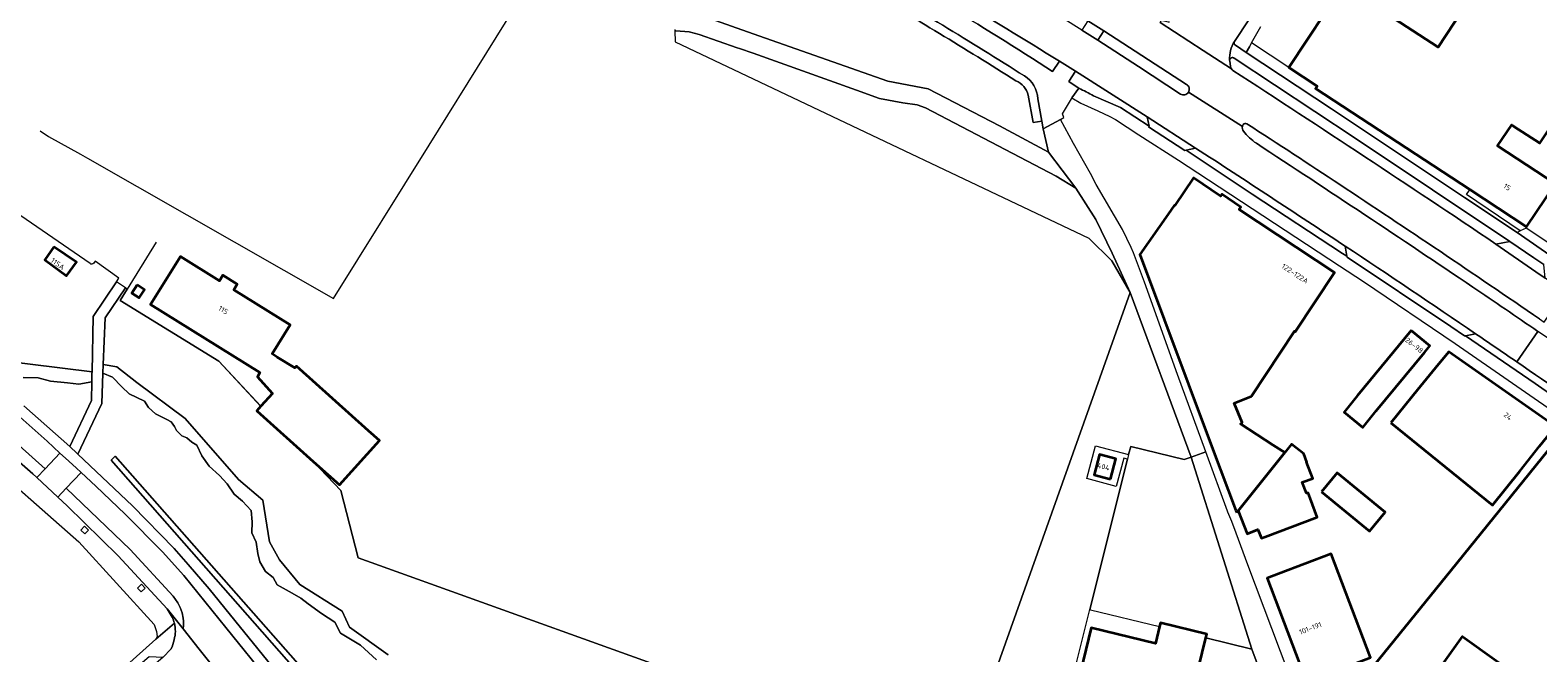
# Model space of a CAD drawing. Extents: x 151587 to 155483, y 462503 to 464608.
# Tile 185 of 236: x 153873 to 154138, y 463606 to 463716. Entities that reach past the tile are written whole.
import ezdxf
from ezdxf.enums import TextEntityAlignment as Align

# ---------------------------------------------------------------- set-up
doc = ezdxf.new("R2010")
doc.units = 0
doc.header["$LTSCALE"] = 0.5
for name, color, linetype, lineweight in [('B-RO-GR-BEPLANTING_CULTUUR_BOSPLANTSOEN-GV', 251, 'CONTINUOUS', 18), ('B-RO-GR-BEPLANTING_CULTUUR_HEESTERS-GV', 251, 'CONTINUOUS', 18), ('B-RO-GR-GROENVOORZIENING-GV', 251, 'CONTINUOUS', 18), ('B-RO-GR-HAAG-GV', 251, 'CONTINUOUS', 13), ('B-RO-IE-TERREINAFSCHEIDING_KUNSTMATIG_HEKWERK-G', 251, 'IE-TERREINAFSCHEIDING-KUNSTMATIG', 18), ('B-RO-IE-TERREINAFSCHEIDING_KUNSTMATIG_MUUR-G', 251, 'IE-TERREINAFSCHEIDING-KUNSTMATIG-DICHT', 18), ('B-RO-OG-BEBOUWING-GV', 6, 'CONTINUOUS', 35), ('B-RO-OG-BEBOUWING-T18', 1, 'CONTINUOUS', 18), ('B-RO-OG-TERREIN_CULTUURSCHEIDING-GV', 251, 'CONTINUOUS', 18), ('B-RO-VH-VERHARDING_ASFALT-GV', 251, 'CONTINUOUS', 18), ('B-RO-VH-VERHARDING_BETONSTRAATSTEEN-GV', 251, 'CONTINUOUS', 18), ('B-RO-VH-VERHARDING_GESLOTEN-GV', 251, 'CONTINUOUS', 18), ('B-RO-VH-VERHARDING_STRAATBAKSTEEN-GV', 251, 'CONTINUOUS', 18), ('B-RO-VH-VERHARDING_TEGEL-GV', 251, 'CONTINUOUS', 18)]:
    doc.layers.add(name, color=color, linetype=linetype, lineweight=lineweight)
doc.styles.add('NLCS-ISO-M200-T18', font='NLCS-ISO.ttf', dxfattribs={"height": 0.36})
doc.linetypes.add('IE-TERREINAFSCHEIDING-KUNSTMATIG', pattern='A,4,[82,NLCS.SHX,S=0.75,R=90,X=0,Y=0],4,-2', length=10)
doc.linetypes.add('IE-TERREINAFSCHEIDING-KUNSTMATIG-DICHT', pattern='A,8,-1,[82,NLCS.SHX,S=0.75,R=90,X=0,Y=0],-1', length=10)

msp = doc.modelspace()

# ---------------------------------------------------------------- linework, layer by layer
at = {"layer": 'B-RO-GR-BEPLANTING_CULTUUR_BOSPLANTSOEN-GV', "flags": 128}
for points in [[(153992.915, 463737.888), (153992.799, 463737.574), (153986.113, 463719.502), (153986.128, 463719.044), (153986.741, 463719.04), (153988.578, 463719.028), (154000, 463715.017), (154023.647, 463706.697), (154030.774, 463705.307), (154043.261, 463698.856), (154051.92, 463694.199), (154050.973, 463698.283), (154050.704, 463699.658), (154049.182, 463699.436), (154048.321, 463704.201)], [(153883.464, 463674.623), (153860.93, 463690.085), (153841.525, 463703.221), (153817.722, 463716.972), (153817.484, 463717.005), (153817.385, 463717.194), (153817.025, 463716.622), (153814.831, 463713.085), (153812.15, 463708.763), (153818.019, 463706.374), (153821.047, 463707.008), (153824.146, 463705.529), (153858.799, 463682.145), (153858.165, 463677.99), (153856.052, 463671.369), (153856.616, 463669.256), (153861.053, 463664.96), (153865.349, 463660.382), (153867.181, 463657.635), (153883.814, 463655.565)], [(153883.814, 463655.565), (153884.042, 463665.329), (153888.136, 463671.414), (153888.553, 463672.034), (153884.373, 463675.04), (153884.118, 463674.674)], [(154000, 463597.868), (153930.586, 463622.839), (153927.565, 463634.718), (153922.696, 463639.803), (153912.782, 463648.717), (153913.49, 463649.505), (153906.096, 463657.461), (153888.746, 463668.103), (153889.991, 463670.132), (153889.702, 463670.332), (153886.122, 463665.038), (153885.803, 463656.855), (153888.169, 463656.438), (153891.691, 463653.691), (153900.213, 463647.352), (153909.581, 463636.646), (153913.807, 463632.984), (153915.004, 463625.659), (153916.765, 463622.489), (153920.357, 463618.193), (153927.752, 463613.474), (153929.091, 463610.656), (153935.852, 463605.797)], [(154056.214, 463602.043), (154059.154, 463613.777), (154065.786, 463640.242), (154065.116, 463640.411), (154063.81, 463635.41), (154058.656, 463636.798), (154060.171, 463642.557), (154065.98, 463641.014), (154066.343, 463642.464), (154075.752, 463640.155), (154076.953, 463640.573), (154066.263, 463669.548), (154036.199, 463584.948)], [(154099.642, 463574.688), (154087.637, 463606.806), (154079.57, 463608.817), (154076.93, 463598.035)]]:
    msp.add_lwpolyline(points, dxfattribs=at)
at = {"layer": 'B-RO-GR-BEPLANTING_CULTUUR_BOSPLANTSOEN-GV'}
for points in [[(154046.166, 463706.742, 0.010349), (154019.137, 463723.116)], [(154048.321, 463704.201, 0.2427649), (154046.166, 463706.742)], [(153884.118, 463674.674, -0.4755053), (153883.464, 463674.623)]]:
    msp.add_lwpolyline(points, format="xyb", dxfattribs=at)
at = {"layer": 'B-RO-GR-BEPLANTING_CULTUUR_BOSPLANTSOEN-GV', "flags": 128}
for points in [[(154066.263, 463669.548), (154063.097, 463676.459), (154060.187, 463682.355), (154056.678, 463687.871), (154053.25, 463689.993), (154030.261, 463702.009), (154028.838, 463702.501), (154026.312, 463702.887), (154022.184, 463703.618), (154018.153, 463705.122), (154000, 463711.582), (153997.611, 463712.438), (153997.195, 463712.532), (153990.525, 463714.869), (153988.745, 463715.365), (153986.396, 463715.541), (153986.242, 463715.546), (153986.285, 463713.607), (154000, 463707.068), (154058.997, 463679.047), (154063.022, 463675.091)], [(153877.096, 463677.58), (153881.078, 463674.861), (153879.36, 463672.473), (153875.504, 463675.248)]]:
    msp.add_lwpolyline(points, close=True, dxfattribs=at)
at = {"layer": 'B-RO-GR-BEPLANTING_CULTUUR_HEESTERS-GV', "flags": 128}
for points in [[(153871.74, 463654.56), (153874.36, 463654.488), (153876.543, 463653.906), (153879.527, 463653.615), (153881.492, 463653.397), (153883.772, 463653.79), (153883.807, 463655.276), (153883.814, 463655.565), (153867.181, 463657.635)], [(153935.852, 463605.797), (153929.091, 463610.656), (153927.752, 463613.474), (153920.357, 463618.193), (153916.765, 463622.489), (153915.004, 463625.659), (153913.807, 463632.984), (153909.581, 463636.646), (153900.213, 463647.352), (153891.691, 463653.691), (153888.169, 463656.438), (153885.803, 463656.855), (153885.744, 463655.348), (153887.387, 463654.634), (153889.061, 463652.96), (153890.371, 463651.723), (153893.063, 463650.414), (153893.718, 463649.322), (153894.955, 463648.158), (153896.993, 463647.212), (153897.721, 463646.775), (153898.303, 463645.975), (153898.667, 463645.247), (153899.613, 463644.301), (153900.486, 463643.938), (153901.359, 463643.21), (153902.232, 463642.701), (153903.106, 463640.809), (153904.415, 463638.989), (153906.235, 463637.316), (153907.545, 463635.86), (153908.782, 463634.041), (153910.237, 463632.804), (153911.765, 463631.203), (153911.983, 463629.166), (153911.911, 463627.274), (153912.638, 463625.6), (153912.929, 463623.635), (153913.293, 463622.18), (153914.312, 463620.433), (153915.622, 463619.414), (153916.349, 463618.105), (153918.969, 463616.649), (153920.497, 463615.776), (153921.807, 463614.757), (153924.136, 463613.084), (153926.465, 463611.556), (153927.483, 463609.591), (153930.976, 463607.481), (153933.814, 463604.934)]]:
    msp.add_lwpolyline(points, dxfattribs=at)
at = {"layer": 'B-RO-GR-GROENVOORZIENING-GV'}
for points in [[(154033.417, 463720.335, -0.0093956), (154052.624, 463708.387)], [(154053.805, 463710.219, 0.0026504), (154035.269, 463721.458)], [(154083.856, 463709.241, 0.1034993), (154084.034, 463708.837)], [(154084.034, 463708.837, 0.0858448), (154084.304, 463708.571)], [(154084.304, 463708.571, -0.003795), (154130.535, 463678.047)], [(154076.491, 463704.725, 0.4227836), (154076.144, 463706.113)], [(154057.247, 463705.46, -0.0035581), (154059.812, 463704.123)], [(154075.093, 463704.418, 0.4227793), (154076.491, 463704.725)], [(154085.96, 463698.717, 0.2196639), (154086.141, 463697.912)], [(154086.088, 463699.034, 0.087993), (154085.96, 463698.717)], [(154086.78, 463699.176, 0.4281053), (154086.088, 463699.034)], [(154103.106, 463688.491, 0.0028575), (154086.78, 463699.176)], [(154086.141, 463697.912, 0.0788841), (154088.432, 463695.754)], [(154088.432, 463695.754, -0.003305), (154126.453, 463670.486)], [(154104.028, 463677.676, 0.0021355), (154077.747, 463694.914)], [(154138.19, 463664.875, 0.0046037), (154103.106, 463688.491)], [(154126.453, 463670.486, -0.0014617), (154137.89, 463662.677)], [(154134.215, 463657.303, 0.0011374), (154126.963, 463662.259)], [(154168.707, 463633.18, 0.0044883), (154134.215, 463657.303)]]:
    msp.add_lwpolyline(points, format="xyb", dxfattribs=at)
at = {"layer": 'B-RO-GR-GROENVOORZIENING-GV', "flags": 128}
for points in [[(154061.621, 463715.513), (154060.541, 463713.869), (154067.692, 463709.292), (154075.093, 463704.418)], [(154076.144, 463706.113), (154061.621, 463715.513)], [(154052.624, 463708.387), (154053.805, 463710.219)], [(154130.535, 463678.047), (154132.952, 463678.506), (154105.799, 463696.672), (154084.499, 463710.75), (154084.461, 463710.772), (154084.421, 463710.79), (154084.379, 463710.805), (154084.336, 463710.816), (154084.293, 463710.823), (154084.249, 463710.827), (154084.205, 463710.826), (154084.161, 463710.822), (154084.117, 463710.814), (154084.075, 463710.802), (154084.034, 463710.786), (154083.994, 463710.767), (154083.956, 463710.745), (154083.92, 463710.719), (154083.887, 463710.69), (154083.856, 463710.659), (154083.828, 463710.624), (154083.803, 463710.588), (154083.782, 463710.549), (154083.764, 463710.509), (154083.749, 463710.467), (154083.739, 463710.425), (154083.728, 463710.381), (154083.729, 463710.337), (154083.737, 463710.232), (154083.856, 463709.241)], [(154069.226, 463700.434), (154056.623, 463708.462), (154055.452, 463706.632), (154056.392, 463706.009), (154057.247, 463705.46)], [(154059.812, 463704.123), (154064.573, 463702.028), (154069.573, 463698.775), (154069.226, 463700.434)], [(154077.747, 463694.914), (154076.066, 463694.538), (154087.697, 463686.822), (154103.571, 463676.367), (154104.337, 463675.886), (154104.028, 463677.676)], [(154126.963, 463662.259), (154125.169, 463661.925)], [(154125.169, 463661.925), (154137.4, 463653.521), (154144.795, 463648.348), (154169.002, 463631.199), (154168.707, 463633.18)]]:
    msp.add_lwpolyline(points, dxfattribs=at)
for points in [[(153881.851, 463627.715), (153882.551, 463627.057), (153883.208, 463627.756), (153882.509, 463628.413)], [(153892.512, 463618.221), (153891.818, 463617.556), (153892.482, 463616.863), (153893.175, 463617.527)]]:
    msp.add_lwpolyline(points, close=True, dxfattribs=at)
at = {"layer": 'B-RO-GR-HAAG-GV'}
for points in [[(154033.417, 463720.335, -0.0093956), (154052.624, 463708.387)], [(154053.805, 463710.219, 0.0026504), (154035.269, 463721.458)], [(154083.856, 463709.241, 0.1034993), (154084.034, 463708.837)], [(154084.034, 463708.837, 0.0858448), (154084.304, 463708.571)], [(154084.304, 463708.571, -0.003795), (154130.535, 463678.047)], [(154076.491, 463704.725, 0.4227836), (154076.144, 463706.113)], [(154057.247, 463705.46, -0.0035581), (154059.812, 463704.123)], [(154075.093, 463704.418, 0.4227793), (154076.491, 463704.725)], [(154085.96, 463698.717, 0.2196639), (154086.141, 463697.912)], [(154086.088, 463699.034, 0.087993), (154085.96, 463698.717)], [(154086.78, 463699.176, 0.4281053), (154086.088, 463699.034)], [(154103.106, 463688.491, 0.0028575), (154086.78, 463699.176)], [(154086.141, 463697.912, 0.0788841), (154088.432, 463695.754)], [(154088.432, 463695.754, -0.003305), (154126.453, 463670.486)], [(154104.028, 463677.676, 0.0021355), (154077.747, 463694.914)], [(154138.19, 463664.875, 0.0046037), (154103.106, 463688.491)], [(154126.453, 463670.486, -0.0014617), (154137.89, 463662.677)], [(154134.215, 463657.303, 0.0011374), (154126.963, 463662.259)], [(154168.707, 463633.18, 0.0044883), (154134.215, 463657.303)]]:
    msp.add_lwpolyline(points, format="xyb", dxfattribs=at)
at = {"layer": 'B-RO-GR-HAAG-GV', "flags": 128}
for points in [[(154076.144, 463706.113), (154061.621, 463715.513), (154060.541, 463713.869), (154067.692, 463709.292), (154075.093, 463704.418)], [(154052.624, 463708.387), (154053.805, 463710.219)], [(154132.952, 463678.506), (154105.799, 463696.672), (154084.499, 463710.75), (154084.461, 463710.772), (154084.421, 463710.79), (154084.379, 463710.805), (154084.336, 463710.816), (154084.293, 463710.823), (154084.249, 463710.827), (154084.205, 463710.826), (154084.161, 463710.822), (154084.117, 463710.814), (154084.075, 463710.802), (154084.034, 463710.786), (154083.994, 463710.767), (154083.956, 463710.745), (154083.92, 463710.719), (154083.887, 463710.69), (154083.856, 463710.659), (154083.828, 463710.624), (154083.803, 463710.588), (154083.782, 463710.549), (154083.764, 463710.509), (154083.749, 463710.467), (154083.739, 463710.425), (154083.728, 463710.381), (154083.729, 463710.337), (154083.737, 463710.232), (154083.856, 463709.241)], [(154056.623, 463708.462), (154055.452, 463706.632), (154056.392, 463706.009), (154057.247, 463705.46)], [(154059.812, 463704.123), (154064.573, 463702.028), (154069.573, 463698.775), (154069.226, 463700.434), (154056.623, 463708.462)], [(154077.747, 463694.914), (154076.066, 463694.538), (154087.697, 463686.822), (154103.571, 463676.367), (154104.337, 463675.886)], [(154104.337, 463675.886), (154104.028, 463677.676)], [(154130.535, 463678.047), (154132.952, 463678.506)], [(154126.963, 463662.259), (154125.169, 463661.925), (154137.4, 463653.521), (154144.795, 463648.348), (154169.002, 463631.199)]]:
    msp.add_lwpolyline(points, dxfattribs=at)
at = {"layer": 'B-RO-IE-TERREINAFSCHEIDING_KUNSTMATIG_HEKWERK-G', "flags": 128}
for points in [[(153874.712, 463697.971), (153876.186, 463696.966), (153881.778, 463693.855), (153883.043, 463693.152), (153926.251, 463668.483), (153943.073, 463695.406), (153963.339, 463728.089), (153966.524, 463733.225), (153966.567, 463733.295), (153963.686, 463735.232), (153954.634, 463741.317), (153938.51, 463752.422)], [(153986.235, 463715.762), (153986.242, 463715.546), (153986.285, 463713.607), (154000, 463707.068)], [(154000, 463707.068), (154058.997, 463679.047)], [(153895.063, 463678.4), (153888.746, 463668.103), (153906.096, 463657.461), (153913.491, 463649.504)], [(154066.263, 463669.548), (154063.022, 463675.091), (154058.997, 463679.047)], [(154000, 463597.868), (154036.199, 463584.948), (154066.263, 463669.548)], [(153927.565, 463634.718), (153930.586, 463622.839), (154000, 463597.868)]]:
    msp.add_lwpolyline(points, dxfattribs=at)
at = {"layer": 'B-RO-IE-TERREINAFSCHEIDING_KUNSTMATIG_MUUR-G', "flags": 128}
for points in [[(154055.921, 463703.559), (154056.023, 463703.731)], [(154056.023, 463703.731), (154057.559, 463702.814), (154060.557, 463701.474), (154061.701, 463700.958), (154062.58, 463700.509), (154063.668, 463699.952), (154067.762, 463697.276)]]:
    msp.add_lwpolyline(points, dxfattribs=at)
at = {"layer": 'B-RO-OG-BEBOUWING-GV', "flags": 128}
for points in [[(154142.098, 463740.703), (154125.862, 463733.654), (154129.044, 463725.928), (154120.377, 463712.644), (154103.691, 463723.537), (154094.117, 463709.09), (154099.084, 463705.814), (154098.79, 463705.41), (154125.912, 463687.613), (154135.893, 463681.064), (154140.976, 463688.607), (154130.829, 463695.286), (154133.292, 463699.009), (154133.699, 463698.739), (154138.239, 463695.793), (154140.564, 463699.279), (154139.856, 463699.743), (154153.571, 463720.205), (154144.301, 463741.659)], [(154084.965, 463630.806), (154085.209, 463631.112), (154093.412, 463641.374), (154091.371, 463642.695), (154085.61, 463646.424), (154085.91, 463646.689), (154084.543, 463650.073), (154087.582, 463651.292), (154095.125, 463662.705), (154095.267, 463662.611), (154102.165, 463673.047), (154085.396, 463684.13), (154085.697, 463684.514), (154082.354, 463686.8), (154082.114, 463686.475), (154077.387, 463689.659), (154074.116, 463684.817), (154073.981, 463684.818), (154072.91, 463683.291), (154067.94, 463676.207), (154080.763, 463641.898), (154084.828, 463631.169)], [(153877.096, 463677.58), (153875.504, 463675.248), (153879.36, 463672.473), (153881.078, 463674.861)], [(153913.49, 463649.505), (153912.782, 463648.717), (153922.696, 463639.803), (153927.29, 463635.672), (153934.311, 463643.48), (153932.392, 463645.205), (153919.728, 463656.591), (153919.428, 463656.257), (153916.355, 463658.173), (153915.483, 463658.717), (153918.658, 463663.808), (153908.711, 463670.012), (153909.323, 463670.993), (153906.822, 463672.552), (153906.207, 463671.567), (153899.365, 463675.834), (153894.111, 463667.41), (153913.316, 463655.432), (153912.869, 463654.716), (153913.348, 463654.181), (153915.517, 463651.758)], [(153891.734, 463670.857), (153890.792, 463669.421), (153892.108, 463668.557), (153893.05, 463669.993)], [(154115.646, 463662.817), (154106.209, 463651.399), (154103.843, 463648.479), (154107.144, 463645.804), (154109.507, 463648.707), (154117.958, 463658.983), (154118.899, 463660.16)], [(154112.077, 463646.621), (154129.932, 463632.13), (154134.716, 463638.119), (154138.201, 463642.48), (154140.999, 463645.983), (154122.222, 463659.105), (154120.461, 463656.943), (154116.741, 463652.378), (154115.75, 463651.155)], [(154141.763, 463596.796), (154142.832, 463596.032), (154150.996, 463607.509), (154148.707, 463609.138), (154144.51, 463612.123), (154148.367, 463617.506), (154150.924, 463615.679), (154152.087, 463617.306), (154154.442, 463620.6), (154156.08, 463619.429), (154158.428, 463617.75), (154163.477, 463624.83), (154159.78, 463627.466), (154162.335, 463631.048), (154146.01, 463642.689), (154146.37, 463643.194), (154142.75, 463645.555), (154122.662, 463620.689), (154108.106, 463602.744), (154105.027, 463598.904), (154103.145, 463596.585), (154111.543, 463590.613), (154124.641, 463609.03)], [(154085.209, 463631.112), (154086.824, 463627.068), (154088.709, 463627.821), (154089.317, 463626.298), (154089.995, 463626.568), (154099.128, 463630.031), (154097.875, 463633.336), (154097.503, 463634.317), (154097.232, 463634.215), (154096.501, 463636.141), (154098.328, 463636.833), (154097.26, 463639.678), (154097.296, 463639.693), (154096.759, 463641.16), (154094.599, 463642.859), (154093.412, 463641.374)], [(154062.767, 463636.724), (154063.704, 463640.269), (154060.838, 463641.026), (154059.901, 463637.482)], [(154099.844, 463634.445), (154108.298, 463627.538), (154111.05, 463630.906), (154102.597, 463637.813)], [(154103.145, 463596.585), (154105.027, 463598.904), (154103.28, 463603.366), (154108.488, 463605.34), (154101.586, 463623.546), (154092.307, 463620.036), (154090.305, 463619.271), (154098.275, 463598.268), (154097.441, 463597.952), (154099.607, 463592.227)], [(154071.426, 463610.796), (154070.691, 463607.799), (154059.404, 463610.563), (154057.502, 463602.793), (154076.93, 463598.035), (154079.57, 463608.817), (154079.729, 463609.468), (154071.589, 463611.461)]]:
    msp.add_lwpolyline(points, close=True, dxfattribs=at)
at = {"layer": 'B-RO-OG-TERREIN_CULTUURSCHEIDING-GV', "flags": 128}
for points in [[(153871.841, 463649.604), (153879.902, 463642.429), (153883.697, 463650.542), (153883.772, 463653.79), (153881.492, 463653.397), (153879.527, 463653.615), (153876.543, 463653.906), (153874.36, 463654.488), (153871.74, 463654.56)], [(153933.814, 463604.934), (153930.976, 463607.481), (153927.483, 463609.591), (153926.465, 463611.556), (153924.136, 463613.084), (153921.807, 463614.757), (153920.497, 463615.776), (153918.969, 463616.649), (153916.349, 463618.105), (153915.622, 463619.414), (153914.312, 463620.433), (153913.293, 463622.18), (153912.929, 463623.635), (153912.638, 463625.6), (153911.911, 463627.274), (153911.983, 463629.166), (153911.765, 463631.203), (153910.237, 463632.804), (153908.782, 463634.041), (153907.545, 463635.86), (153906.235, 463637.316), (153904.415, 463638.989), (153903.106, 463640.809), (153902.232, 463642.701), (153901.359, 463643.21), (153900.486, 463643.938), (153899.613, 463644.301), (153898.667, 463645.247), (153898.303, 463645.975), (153897.721, 463646.775), (153896.993, 463647.212), (153894.955, 463648.158), (153893.718, 463649.322), (153893.063, 463650.414), (153890.371, 463651.723), (153889.061, 463652.96), (153887.387, 463654.634), (153885.744, 463655.348), (153885.536, 463650.015), (153881.334, 463641.118), (153881.346, 463641.106), (153890.957, 463632.007), (153898.253, 463624.514), (153900.722, 463621.718), (153904.423, 463617.39), (153908.911, 463611.855), (153917.015, 463601.861)]]:
    msp.add_lwpolyline(points, dxfattribs=at)
for points in [[(153887.162, 463640.052), (153922.288, 463600.149), (153923.039, 463600.809), (153887.913, 463640.713)], [(153887.162, 463640.052), (153887.913, 463640.713), (153923.039, 463600.809), (153922.288, 463600.149)]]:
    msp.add_lwpolyline(points, close=True, dxfattribs=at)
at = {"layer": 'B-RO-VH-VERHARDING_ASFALT-GV', "flags": 128}
for points in [[(154025.587, 463737.416), (154025.828, 463737.279), (154028.901, 463735.536), (154036.287, 463731.11), (154043.649, 463726.672), (154046.965, 463724.645), (154050.39, 463722.591), (154051.238, 463722.082), (154058.824, 463717.291), (154061.621, 463715.513), (154076.144, 463706.113)], [(154075.093, 463704.418), (154067.692, 463709.292), (154060.541, 463713.869), (154057.758, 463715.659), (154050.364, 463720.281), (154049.211, 463720.949)], [(154084.034, 463708.837), (154079.056, 463712.07), (154071.524, 463717.028), (154071.697, 463717.324)], [(154050.021, 463703.6), (154050.704, 463699.658), (154050.973, 463698.283), (154054.017, 463699.955), (154054.62, 463700.284), (154054.349, 463700.956), (154055.921, 463703.559), (154056.023, 463703.731), (154057.247, 463705.46), (154056.392, 463706.009), (154055.452, 463706.632), (154056.623, 463708.462), (154053.805, 463710.219), (154052.624, 463708.387)], [(154053.805, 463710.219), (154056.623, 463708.462), (154069.226, 463700.434), (154077.747, 463694.914)], [(154076.491, 463704.725), (154085.96, 463698.717)], [(154085.96, 463698.717), (154076.491, 463704.725)], [(154138.19, 463664.875), (154139.004, 463664.317), (154142.649, 463669.646), (154139.153, 463672.039), (154137.557, 463673.131), (154130.535, 463678.047)], [(154137.89, 463662.677), (154134.215, 463657.303)], [(154134.215, 463657.303), (154137.89, 463662.677)], [(153914.983, 463601.14), (153907.341, 463610.592), (153899.926, 463619.763), (153896.193, 463623.912), (153889.661, 463630.534), (153884.508, 463635.443), (153881.891, 463637.853), (153879.278, 463635.115), (153890.549, 463624.329), (153898.091, 463616.124), (153898.878, 463614.977), (153899.322, 463614.102), (153899.651, 463613.169), (153899.829, 463612.275), (153899.9, 463611.724), (153899.9, 463610.973), (153899.82, 463610.36), (153902.647, 463606.831), (153905.473, 463603.302)]]:
    msp.add_lwpolyline(points, dxfattribs=at)
at = {"layer": 'B-RO-VH-VERHARDING_ASFALT-GV'}
for points in [[(154018.736, 463725.062, -0.0120827), (154047.656, 463707.604)], [(154052.624, 463708.387, 0.0093956), (154033.417, 463720.335)], [(154035.269, 463721.458, -0.0026504), (154053.805, 463710.219)], [(154084.304, 463708.571, -0.0858448), (154084.034, 463708.837)], [(154130.535, 463678.047, 0.003795), (154084.304, 463708.571)], [(154047.656, 463707.604, -0.2485336), (154050.021, 463703.6)], [(154076.144, 463706.113, -0.4227836), (154076.491, 463704.725)], [(154076.491, 463704.725, -0.4227793), (154075.093, 463704.418)], [(154086.141, 463697.912, -0.2196639), (154085.96, 463698.717)], [(154085.96, 463698.717, -0.087993), (154086.088, 463699.034)], [(154086.088, 463699.034, -0.4281053), (154086.78, 463699.176)], [(154086.78, 463699.176, -0.0028575), (154103.106, 463688.491)], [(154088.432, 463695.754, -0.0788841), (154086.141, 463697.912)], [(154126.453, 463670.486, 0.003305), (154088.432, 463695.754)], [(154077.747, 463694.914, -0.0021355), (154104.028, 463677.676)], [(154103.106, 463688.491, -0.0046037), (154138.19, 463664.875)], [(154104.028, 463677.676, -0.0036029), (154126.963, 463662.259)], [(154137.89, 463662.677, 0.0014617), (154126.453, 463670.486)], [(154126.963, 463662.259, -0.0011374), (154134.215, 463657.303)], [(154161.772, 463646.055, 0.003069), (154137.89, 463662.677)], [(154134.215, 463657.303, -0.0044883), (154168.707, 463633.18)]]:
    msp.add_lwpolyline(points, format="xyb", dxfattribs=at)
at = {"layer": 'B-RO-VH-VERHARDING_ASFALT-GV', "flags": 128}
for points in [[(153875.576, 463638.502), (153878.158, 463641.293), (153875.907, 463643.368), (153866.92, 463651.327), (153846.344, 463668.851), (153840.804, 463673.705), (153822.695, 463688.315), (153808.015, 463699.515), (153805.584, 463696.338), (153816.695, 463687.862), (153826.322, 463680.231), (153839.402, 463669.689), (153850.695, 463660.289), (153862.389, 463650.28)], [(153805.584, 463696.338), (153805.907, 463693.386), (153821.663, 463681.243), (153834.316, 463671.07), (153858.283, 463650.829), (153873.402, 463637.652), (153874.143, 463636.961), (153875.576, 463638.502), (153862.389, 463650.28), (153850.695, 463660.289), (153839.402, 463669.689), (153826.322, 463680.231), (153816.695, 463687.862)], [(153879.278, 463635.115), (153877.79, 463633.556), (153879.439, 463632.018), (153888.388, 463623.227), (153897.002, 463613.875), (153899.82, 463610.36), (153899.9, 463610.973), (153899.9, 463611.724), (153899.829, 463612.275), (153899.651, 463613.169), (153899.322, 463614.102), (153898.878, 463614.977), (153898.091, 463616.124), (153890.549, 463624.329)]]:
    msp.add_lwpolyline(points, close=True, dxfattribs=at)
at = {"layer": 'B-RO-VH-VERHARDING_BETONSTRAATSTEEN-GV', "flags": 128}
for points in [[(154073.142, 463717.057), (154072.901, 463717.057), (154071.697, 463717.324), (154071.524, 463717.028), (154079.056, 463712.07), (154084.034, 463708.837)], [(154084.586, 463713.671), (154087.121, 463717.464)], [(154083.856, 463709.241), (154083.737, 463710.232), (154083.729, 463710.337), (154083.728, 463710.381)], [(154104.028, 463677.676), (154104.337, 463675.886), (154104.369, 463675.725), (154122.59, 463663.534), (154125.002, 463661.903), (154125.169, 463661.925)], [(154125.169, 463661.925), (154126.963, 463662.259)], [(154128.296, 463509.799), (154127.789, 463511.165), (154116.542, 463541.569), (154116.515, 463541.778), (154097.749, 463593.031), (154096.909, 463595.213), (154086.914, 463621.635), (154084.851, 463627.186), (154084.114, 463629.257), (154083.435, 463630.897), (154083.358, 463631.081), (154079.543, 463641.474), (154076.953, 463640.573), (154087.637, 463606.806), (154099.642, 463574.688), (154100.102, 463573.458)]]:
    msp.add_lwpolyline(points, dxfattribs=at)
at = {"layer": 'B-RO-VH-VERHARDING_BETONSTRAATSTEEN-GV'}
for points in [[(154083.728, 463710.381, -0.1599396), (154084.586, 463713.671)], [(154084.034, 463708.837, -0.1034993), (154083.856, 463709.241)], [(154126.963, 463662.259, 0.0036029), (154104.028, 463677.676)]]:
    msp.add_lwpolyline(points, format="xyb", dxfattribs=at)
at = {"layer": 'B-RO-VH-VERHARDING_BETONSTRAATSTEEN-GV', "flags": 128}
for points in [[(154076.953, 463640.573), (154079.543, 463641.474), (154074.552, 463655.109), (154068.753, 463671.336), (154066.847, 463676.506), (154066.442, 463677.463), (154064.9, 463680.605), (154060.296, 463688.492), (154059.293, 463690.43), (154056.299, 463695.702), (154054.017, 463699.955), (154050.973, 463698.283), (154051.92, 463694.199), (154056.678, 463687.871), (154060.187, 463682.355), (154063.097, 463676.459), (154066.263, 463669.548)], [(154076.066, 463694.538), (154077.747, 463694.914), (154069.226, 463700.434), (154069.573, 463698.775), (154069.494, 463698.647), (154075.87, 463694.481)], [(154140.416, 463677.271), (154140.34, 463677.866), (154135.835, 463680.843), (154134.785, 463680.342), (154134.269, 463680.053), (154140.598, 463675.68), (154140.527, 463676.413)], [(154132.952, 463678.506), (154130.535, 463678.047), (154137.557, 463673.131), (154139.153, 463672.039), (154138.922, 463674.42), (154137.2, 463675.607)], [(154065.98, 463641.014), (154065.786, 463640.242), (154059.154, 463613.777), (154059.282, 463613.746), (154071.426, 463610.796), (154071.589, 463611.461), (154079.729, 463609.468), (154079.57, 463608.817), (154087.637, 463606.806), (154076.953, 463640.573), (154075.752, 463640.155), (154066.343, 463642.464)], [(153877.79, 463633.556), (153879.278, 463635.115), (153881.891, 463637.853), (153881.014, 463638.662), (153879.162, 463640.369), (153878.158, 463641.293), (153875.576, 463638.502), (153874.143, 463636.961), (153875.085, 463636.082), (153876.897, 463634.391)]]:
    msp.add_lwpolyline(points, close=True, dxfattribs=at)
at = {"layer": 'B-RO-VH-VERHARDING_GESLOTEN-GV', "flags": 128}
msp.add_lwpolyline([(153986.235, 463715.762), (153986.242, 463715.546), (153986.396, 463715.541), (153988.745, 463715.365), (153990.525, 463714.869), (153997.195, 463712.532), (153997.611, 463712.438), (154000, 463711.582), (154018.153, 463705.122), (154022.184, 463703.618), (154026.312, 463702.887), (154028.838, 463702.501), (154030.261, 463702.009), (154053.25, 463689.993), (154056.678, 463687.871), (154051.92, 463694.199), (154043.261, 463698.856), (154030.774, 463705.307), (154023.647, 463706.697), (154000, 463715.017), (153988.578, 463719.028)], dxfattribs=at)
at = {"layer": 'B-RO-VH-VERHARDING_STRAATBAKSTEEN-GV', "flags": 128}
for points in [[(153861.497, 463575.36), (153863.793, 463572.666), (153898.691, 463602.773), (153899.72, 463603.526), (153900.822, 463603.988), (153902.291, 463604.197), (153903.419, 463604.094), (153904.895, 463603.493), (153905.119, 463603.324), (153905.473, 463603.302), (153902.647, 463606.831), (153899.82, 463610.36), (153897.002, 463613.875), (153897.908, 463612.434)], [(153897.69, 463606.781), (153896.296, 463605.4), (153873.557, 463585.773), (153861.497, 463575.36)]]:
    msp.add_lwpolyline(points, dxfattribs=at)
at = {"layer": 'B-RO-VH-VERHARDING_STRAATBAKSTEEN-GV'}
for points in [[(153897.908, 463612.434, -0.052104), (153898.294, 463611.36)], [(153898.294, 463611.36, -0.1319269), (153898.251, 463608.472)], [(153898.251, 463608.472, -0.0727723), (153897.69, 463606.781)]]:
    msp.add_lwpolyline(points, format="xyb", dxfattribs=at)
at = {"layer": 'B-RO-VH-VERHARDING_TEGEL-GV'}
for points in [[(154047.656, 463707.604, 0.0120827), (154018.736, 463725.062)], [(154019.137, 463723.116, -0.010349), (154046.166, 463706.742)], [(154084.586, 463713.671, 0.1599396), (154083.728, 463710.381)], [(154084.747, 463713.008, -0.4120092), (154084.586, 463713.671)], [(154084.586, 463713.671, 0.4120092), (154084.747, 463713.008)], [(154046.166, 463706.742, -0.2427649), (154048.321, 463704.201)], [(154050.021, 463703.6, 0.2485336), (154047.656, 463707.604)], [(154059.812, 463704.123, 0.0035581), (154057.247, 463705.46)], [(153898.294, 463611.36, 0.052104), (153897.908, 463612.434)], [(153898.251, 463608.472, 0.1319269), (153898.294, 463611.36)], [(153897.69, 463606.781, 0.0727723), (153898.251, 463608.472)]]:
    msp.add_lwpolyline(points, format="xyb", dxfattribs=at)
at = {"layer": 'B-RO-VH-VERHARDING_TEGEL-GV', "flags": 128}
for points in [[(154060.541, 463713.869), (154061.621, 463715.513), (154058.824, 463717.291), (154057.758, 463715.659)], [(154134.785, 463680.342), (154125.335, 463686.726), (154125.863, 463687.538), (154125.912, 463687.613), (154098.79, 463705.41), (154099.084, 463705.814), (154094.117, 463709.09), (154087.584, 463713.398), (154087.194, 463712.706), (154086.648, 463711.749), (154101.655, 463701.811), (154125.007, 463686.249), (154134.269, 463680.053)], [(153888.136, 463671.414), (153884.042, 463665.329), (153883.814, 463655.565), (153883.807, 463655.276), (153883.772, 463653.79), (153883.697, 463650.542), (153879.902, 463642.429), (153881.208, 463641.233), (153881.334, 463641.118), (153885.536, 463650.015), (153885.744, 463655.348), (153885.803, 463656.855), (153886.122, 463665.038), (153889.702, 463670.332)], [(153881.851, 463627.715), (153882.509, 463628.413), (153883.208, 463627.756), (153882.551, 463627.057)], [(153892.512, 463618.221), (153893.175, 463617.527), (153892.482, 463616.863), (153891.818, 463617.556)]]:
    msp.add_lwpolyline(points, close=True, dxfattribs=at)
for points in [[(154087.121, 463717.464), (154084.586, 463713.671)], [(154084.747, 463713.008), (154086.648, 463711.749), (154087.194, 463712.706), (154087.584, 463713.398), (154089.211, 463716.284)], [(154190.732, 463640.457), (154178.563, 463649.253), (154163.794, 463659.657), (154146.74, 463671.697), (154144.878, 463672.902), (154140.598, 463675.68), (154134.269, 463680.053), (154125.007, 463686.249), (154101.655, 463701.811), (154086.648, 463711.749), (154084.747, 463713.008)], [(154083.728, 463710.381), (154083.739, 463710.425), (154083.749, 463710.467), (154083.764, 463710.509), (154083.782, 463710.549), (154083.803, 463710.588), (154083.828, 463710.624), (154083.856, 463710.659), (154083.887, 463710.69), (154083.92, 463710.719), (154083.956, 463710.745), (154083.994, 463710.767), (154084.034, 463710.786), (154084.075, 463710.802), (154084.117, 463710.814), (154084.161, 463710.822), (154084.205, 463710.826), (154084.249, 463710.827), (154084.293, 463710.823), (154084.336, 463710.816), (154084.379, 463710.805), (154084.421, 463710.79), (154084.461, 463710.772), (154084.499, 463710.75), (154105.799, 463696.672), (154132.952, 463678.506), (154137.2, 463675.607), (154138.922, 463674.42)], [(154048.321, 463704.201), (154049.182, 463699.436), (154050.704, 463699.658), (154050.021, 463703.6)], [(154057.247, 463705.46), (154056.023, 463703.731), (154057.559, 463702.814), (154060.557, 463701.474), (154061.701, 463700.958), (154062.58, 463700.509), (154063.668, 463699.952), (154067.762, 463697.276), (154074.724, 463692.769)], [(154174.797, 463627.121), (154169.002, 463631.199), (154144.795, 463648.348), (154137.4, 463653.521), (154125.169, 463661.925), (154125.002, 463661.903), (154122.59, 463663.534), (154104.369, 463675.725), (154104.337, 463675.886), (154103.571, 463676.367), (154087.697, 463686.822), (154076.066, 463694.538), (154075.87, 463694.481), (154069.494, 463698.647), (154069.573, 463698.775), (154064.573, 463702.028), (154059.812, 463704.123)], [(153805.584, 463696.338), (153804.791, 463696.946), (153800.207, 463700.472), (153795.538, 463699.712), (153794.228, 463697.645), (153802.726, 463691.011), (153837.655, 463663.681), (153844.851, 463657.915), (153854.076, 463649.894), (153863.122, 463641.846), (153881.481, 463625.686), (153894.726, 463611.15), (153895.139, 463609.923), (153895.258, 463609.055), (153895.059, 463608.587), (153898.294, 463611.36)], [(153897.908, 463612.434), (153897.002, 463613.875), (153888.388, 463623.227), (153879.439, 463632.018), (153877.79, 463633.556), (153876.897, 463634.391), (153875.085, 463636.082), (153874.143, 463636.961), (153873.402, 463637.652), (153858.283, 463650.829), (153834.316, 463671.07), (153821.663, 463681.243), (153805.907, 463693.386), (153805.584, 463696.338)], [(154074.724, 463692.769), (154078.126, 463690.566), (154103.026, 463674.196), (154107.228, 463671.444), (154123.389, 463660.56), (154143.509, 463646.604), (154143.45, 463646.538), (154166.888, 463629.967), (154173.463, 463625.401), (154202.664, 463604.235), (154207.363, 463600.859), (154208.019, 463600.384), (154209.204, 463601.983), (154209.264, 463602.063), (154207.445, 463603.42), (154203.202, 463606.444)], [(153866.92, 463651.327), (153875.907, 463643.368), (153878.158, 463641.293), (153879.162, 463640.369), (153881.014, 463638.662), (153881.891, 463637.853), (153884.508, 463635.443), (153889.661, 463630.534), (153896.193, 463623.912), (153899.926, 463619.763), (153907.341, 463610.592), (153914.983, 463601.14)], [(153917.015, 463601.861), (153908.911, 463611.855), (153904.423, 463617.39), (153900.722, 463621.718), (153898.253, 463624.514), (153890.957, 463632.007), (153881.346, 463641.106), (153881.334, 463641.118), (153881.208, 463641.233), (153879.902, 463642.429), (153871.841, 463649.604)], [(153898.294, 463611.36), (153895.059, 463608.587), (153895.017, 463608.559), (153872.38, 463588.2), (153873.016, 463587.035), (153861.051, 463576.697), (153857.958, 463574.023), (153858.201, 463574.03), (153859.482, 463574.158), (153859.997, 463574.294), (153860.582, 463574.635), (153861.436, 463575.307), (153861.497, 463575.36), (153873.557, 463585.773)], [(153873.557, 463585.773), (153873.782, 463588.409), (153893.831, 463605.523), (153896.296, 463605.4), (153897.69, 463606.781)]]:
    msp.add_lwpolyline(points, dxfattribs=at)

# ---------------------------------------------------------------- texts
at = {"layer": 'B-RO-OG-BEBOUWING-T18', "style": 'NLCS-ISO-M200-T18'}
for s, rotation, p in [('15', 326.7, (154132.503, 463688.072)), ('115A', 324.3, (153877.794, 463674.546)), ('122-122A', 326.5, (154095.218, 463672.844)), ('115', 328, (153906.89, 463666.433)), ('26-98', 321.9, (154116.161, 463660.239)), ('24', 321.9, (154132.622, 463647.762)), ('404', 345.2, (154061.56, 463638.9)), ('101-191', 20.8, (154097.92, 463610.477))]:
    msp.add_text(s, height=0.9, rotation=rotation, dxfattribs=at).set_placement(p, align=Align.MIDDLE)

doc.saveas('drawing.dxf')
